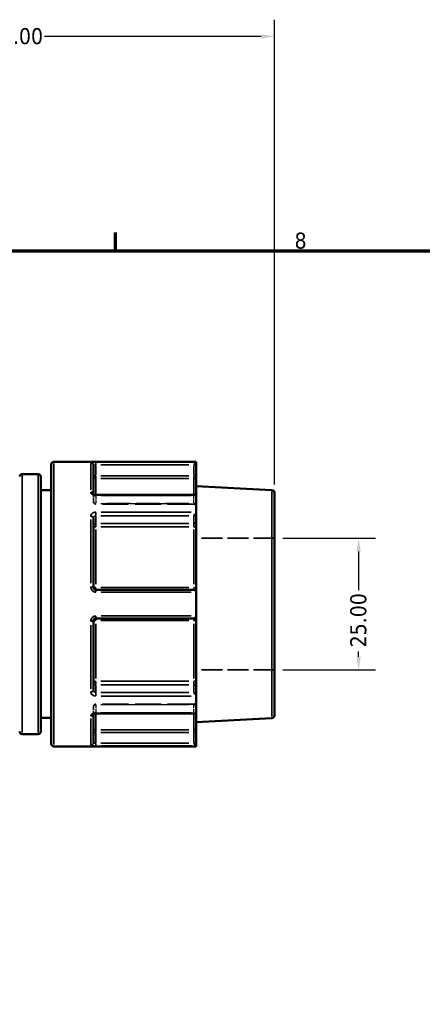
# Model space of a CAD drawing. Header units: millimetres. Extents: x 0 to 893, y 0 to 988.
# Tile 8 of 21: x 472 to 549, y 431 to 618. Entities that reach past the tile are written whole.
import ezdxf

# ---------------------------------------------------------------- set-up
doc = ezdxf.new("R2010")
doc.units = ezdxf.units.MM
doc.linetypes.add('DASHED', pattern=[0.2067, 0.1654, -0.0413])
for name, color, linetype, lineweight in [('Border (ANSI)', 7, 'Continuous', 70), ('Dimension (ANSI)', 7, 'Continuous', 25), ('Hidden (ANSI)', 7, 'DASHED', 35), ('Hidden Narrow (ANSI)', 7, 'DASHED', 25), ('Visible (ANSI)', 7, 'Continuous', 50), ('Visible Narrow (ANSI)', 7, 'Continuous', 35)]:
    doc.layers.add(name, color=color, linetype=linetype, lineweight=lineweight)
doc.styles.add('Note Text (ANSI)', font='tahoma.ttf')
doc.dimstyles.new('Default - mm (ANSI)', dxfattribs={"dimtxt": 3.048, "dimasz": 2.5, "dimexe": 3.175, "dimexo": 1.6002, "dimgap": 0.8, "dimtad": 0, "dimtoh": 1, "dimrnd": 1e-08, "dimzin": 4, "dimdsep": 46, "dimtxsty": 'Note Text (ANSI)', "dimcen": 0.09, "dimdle": 10, "dimclrd": 256, "dimclre": 256, "dimclrt": 256, "dimadec": 1, "dimazin": 1, "dimtfac": 1, "dimtofl": 0, "dimtmove": 0, "dimatfit": 3, "dimfxl": 1, "dimtolj": 1, "dimtzin": 4, "dimlwd": -1, "dimlwe": -1, "dimarcsym": 0})

# ---------------------------------------------------------------- blocks, each defined once
blk = doc.blocks.new('Borders Default Border')
at = {"layer": 'Border (ANSI)'}
blk.add_line((490.58, 574), (490.58, 577.45), dxfattribs=at)
at = {"layer": 'Border (ANSI)', "flags": 128}
blk.add_lwpolyline([(20, 20), (20, 574), (821, 574), (821, 20), (20, 20)], dxfattribs=at)
at = {"layer": 'Border (ANSI)', "insert": (524.63, 574.33), "char_height": 3.05, "attachment_point": 7, "style": 'Note Text (ANSI)'}
blk.add_mtext('8', dxfattribs=at)
blk = doc.blocks.new('*D9')
at = {"layer": 'Defpoints', "color": 0, "transparency": 16777216}
for p in [(520.8, 519.43), (520.8, 494.43), (536.8, 494.43)]:
    blk.add_point(p, dxfattribs=at)
at = {"layer": 'Dimension (ANSI)', "transparency": 16777216}
for p, q in [((522.4, 519.43), (539.98, 519.43)), ((536.8, 516.93), (536.8, 509.55)), ((536.8, 496.93), (536.8, 497.92)), ((522.4, 494.43), (539.98, 494.43))]:
    blk.add_line(p, q, dxfattribs=at)
for points in [[(536.39, 516.93), (537.22, 516.93), (536.8, 519.43)], [(536.39, 496.93), (537.22, 496.93), (536.8, 494.43)]]:
    blk.add_solid(points, dxfattribs=at)
at = {"layer": 'Dimension (ANSI)', "transparency": 16777216, "insert": (535.21, 498.72), "char_height": 3.048, "attachment_point": 1, "rotation": 90, "style": 'Note Text (ANSI)'}
blk.add_mtext('\\A1;25.00', dxfattribs=at)
blk = doc.blocks.new('*D10')
at = {"layer": 'Defpoints', "color": 0, "transparency": 16777216}
for p in [(520.8, 614.67), (414.8, 562.08), (520.8, 528.06)]:
    blk.add_point(p, dxfattribs=at)
at = {"layer": 'Dimension (ANSI)', "transparency": 16777216}
for p, q in [((414.8, 563.68), (414.8, 617.84)), ((520.8, 529.66), (520.8, 617.84)), ((417.3, 614.67), (463.46, 614.67)), ((518.3, 614.67), (477.14, 614.67))]:
    blk.add_line(p, q, dxfattribs=at)
for points in [[(417.3, 615.08), (417.3, 614.25), (414.8, 614.67)], [(518.3, 615.08), (518.3, 614.25), (520.8, 614.67)]]:
    blk.add_solid(points, dxfattribs=at)
at = {"layer": 'Dimension (ANSI)', "transparency": 16777216, "insert": (464.26, 616.25), "char_height": 3.048, "attachment_point": 1, "style": 'Note Text (ANSI)'}
blk.add_mtext('\\A1;106.00', dxfattribs=at)

msp = doc.modelspace()

# ---------------------------------------------------------------- linework, layer by layer
at = {"layer": 'Hidden (ANSI)', "ltscale": 0.083185}
msp.add_line((486.402, 527.821), (486.402, 527.794), dxfattribs=at)
at = {"layer": 'Hidden (ANSI)', "ltscale": 3.750024}
for p, q in [((486.402, 526.402), (486.402, 527.794)), ((486.402, 486.066), (486.402, 487.458))]:
    msp.add_line(p, q, dxfattribs=at)
at = {"layer": 'Hidden (ANSI)', "ltscale": 29.930656}
for p, q in [((505.462, 525.902), (486.902, 525.902)), ((505.462, 487.958), (486.902, 487.958))]:
    msp.add_line(p, q, dxfattribs=at)
at = {"layer": 'Hidden (ANSI)', "ltscale": 23.931623}
for p, q in [((520.802, 519.43), (505.962, 519.43)), ((520.802, 494.43), (505.962, 494.43))]:
    msp.add_line(p, q, dxfattribs=at)
at = {"layer": 'Hidden (ANSI)', "ltscale": 0.083281}
msp.add_line((486.402, 486.066), (486.402, 486.039), dxfattribs=at)
at = {"layer": 'Hidden (ANSI)', "ltscale": 1.495845}
for centre, start, end in [((486.902, 526.402), 180, 270), ((505.462, 525.402), 0, 90), ((486.902, 487.458), 90, 180), ((505.462, 488.458), 270, 0)]:
    msp.add_arc(centre, 0.5, start, end, dxfattribs=at)
at = {"layer": 'Hidden (ANSI)', "ltscale": 1.007576}
for centre, major_axis, start_param, end_param in [((505.462, 527.159), (0.462, 0.462), 0.3926991, 1.1780972), ((505.462, 486.701), (-0.462, 0.462), 1.9634954, 2.7488936)]:
    msp.add_ellipse(centre, major_axis=major_axis, ratio=0.4142136, start_param=start_param, end_param=end_param, dxfattribs=at)
at = {"layer": 'Hidden (ANSI)', "ltscale": 0.48903}
msp.add_open_spline([(486.395, 527.83), (486.395, 527.83), (486.397, 527.826), (486.401, 527.813), (486.402, 527.804), (486.402, 527.794)], degree=3, knots=[0.124577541, 0.124577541, 0.124577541, 0.124577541, 0.140992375, 0.140992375, 0.157512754, 0.157512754, 0.157512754, 0.157512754], dxfattribs=at)
at = {"layer": 'Hidden (ANSI)', "ltscale": 0.487662}
msp.add_open_spline([(486.402, 527.794), (486.402, 527.813), (486.396, 527.829), (486.395, 527.83), (486.395, 527.83), (486.395, 527.83)], degree=3, knots=[0, 0, 0, 0, 0.031502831, 0.031502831, 0.032841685, 0.032841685, 0.032841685, 0.032841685], dxfattribs=at)
at = {"layer": 'Hidden (ANSI)', "ltscale": 2.105221}
msp.add_open_spline([(486.902, 486.201), (486.847, 486.201), (486.792, 486.196), (486.688, 486.179), (486.639, 486.167), (486.554, 486.138), (486.517, 486.121), (486.459, 486.089), (486.437, 486.073), (486.408, 486.047), (486.4, 486.037), (486.394, 486.027), (486.396, 486.03), (486.401, 486.046), (486.402, 486.056), (486.402, 486.066)], degree=3, knots=[0, 0, 0, 0, 0.02450984, 0.02450984, 0.04873565, 0.04873565, 0.07214944, 0.07214944, 0.09449088, 0.09449088, 0.11641991, 0.11641991, 0.14099237, 0.14099237, 0.15751275, 0.15751275, 0.15751275, 0.15751275], dxfattribs=at)
at = {"layer": 'Hidden (ANSI)', "ltscale": 0.488977}
msp.add_open_spline([(486.402, 486.066), (486.402, 486.047), (486.396, 486.031), (486.395, 486.03), (486.395, 486.03), (486.395, 486.03)], degree=3, knots=[0, 0, 0, 0, 0.031502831, 0.031502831, 0.032935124, 0.032935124, 0.032935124, 0.032935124], dxfattribs=at)
at = {"layer": 'Hidden Narrow (ANSI)', "ltscale": 0.071139}
for p, q in [((486.902, 527.514), (486.902, 527.54)), ((486.902, 486.32), (486.902, 486.346))]:
    msp.add_line(p, q, dxfattribs=at)
at = {"layer": 'Hidden Narrow (ANSI)', "ltscale": 3.550614}
for p, q in [((486.902, 527.44), (486.902, 526.121)), ((505.462, 526.121), (505.462, 527.44)), ((486.902, 487.738), (486.902, 486.42)), ((505.462, 486.42), (505.462, 487.738))]:
    msp.add_line(p, q, dxfattribs=at)
at = {"layer": 'Hidden Narrow (ANSI)', "ltscale": 26.937592}
for p, q in [((504.534, 527.513), (487.83, 527.513)), ((487.83, 526.048), (504.534, 526.048)), ((504.534, 526.005), (487.83, 526.005)), ((487.83, 487.855), (504.534, 487.855)), ((504.534, 487.812), (487.83, 487.812)), ((487.83, 486.347), (504.534, 486.347))]:
    msp.add_line(p, q, dxfattribs=at)
at = {"layer": 'Hidden Narrow (ANSI)', "ltscale": 0.490266}
for p, q in [((505.462, 527.52), (505.462, 527.652)), ((505.462, 486.208), (505.462, 486.34))]:
    msp.add_line(p, q, dxfattribs=at)
at = {"layer": 'Hidden Narrow (ANSI)', "ltscale": 0.673075}
for p, q in [((486.902, 525.902), (486.902, 526.034)), ((505.462, 526.034), (505.462, 525.902)), ((486.902, 487.825), (486.902, 487.958)), ((505.462, 487.958), (505.462, 487.825))]:
    msp.add_line(p, q, dxfattribs=at)
at = {"layer": 'Hidden Narrow (ANSI)', "ltscale": 0.062062}
msp.add_ellipse((485.902, 527.794), major_axis=(0.5, 0), ratio=0.7873189, start_param=0.0036263, end_param=0.0688989, dxfattribs=at)
at = {"layer": 'Hidden Narrow (ANSI)', "ltscale": 1.346251}
for centre, major_axis, ratio, start_param, end_param in [((486.902, 526.402), (-0.5, 0), 0.7071068, 0.0785398, 1.4922565), ((486.902, 526.402), (-0.5, 0), 0.7932537, 0.0785398, 1.4922565), ((505.462, 525.695), (0.5, 0), 0.7071068, 0.0785398, 1.4922565), ((505.462, 525.608), (0.5, 0), 0.7932537, 0.0785398, 1.4922565), ((486.902, 487.458), (-0.5, 0), 0.7932537, 4.7909288, 6.2046455), ((486.902, 487.458), (-0.5, 0), 0.7071068, 4.7909288, 6.2046455), ((505.462, 488.251), (0.5, 0), 0.7932537, 4.7909288, 6.2046455), ((505.462, 488.165), (0.5, 0), 0.7071068, 4.7909288, 6.2046455)]:
    msp.add_ellipse(centre, major_axis=major_axis, ratio=ratio, start_param=start_param, end_param=end_param, dxfattribs=at)
at = {"layer": 'Hidden Narrow (ANSI)', "ltscale": 0.062173}
msp.add_ellipse((485.902, 486.066), major_axis=(0.5, 0), ratio=0.7873189, start_param=6.2141633, end_param=6.2795526, dxfattribs=at)
at = {"layer": 'Hidden Narrow (ANSI)', "ltscale": 1.36077}
msp.add_open_spline([(486.902, 527.513), (486.869, 527.513), (486.836, 527.515), (486.752, 527.525), (486.702, 527.536), (486.596, 527.57), (486.544, 527.597), (486.449, 527.668), (486.415, 527.716), (486.403, 527.774), (486.402, 527.784), (486.402, 527.794)], degree=3, knots=[0, 0, 0, 0, 0.01979251, 0.01979251, 0.05146052, 0.05146052, 0.09262893, 0.09262893, 0.14614787, 0.14614787, 0.15751275, 0.15751275, 0.15751275, 0.15751275], dxfattribs=at)
at = {"layer": 'Hidden Narrow (ANSI)', "ltscale": 1.360673}
msp.add_open_spline([(486.402, 486.066), (486.402, 486.093), (486.41, 486.12), (486.449, 486.189), (486.492, 486.23), (486.624, 486.305), (486.723, 486.334), (486.852, 486.346), (486.877, 486.347), (486.902, 486.347)], degree=3, knots=[0, 0, 0, 0, 0.03042163, 0.03042163, 0.07909623, 0.07909623, 0.14237321, 0.14237321, 0.15751415, 0.15751415, 0.15751415, 0.15751415], dxfattribs=at)
at = {"layer": 'Visible (ANSI)'}
for p, q in [((478.402, 480.43), (478.402, 533.43)), ((505.962, 533.93), (478.902, 533.93)), ((486.402, 533.236), (486.402, 527.821)), ((505.96, 533.837), (505.462, 533.338)), ((505.962, 533.93), (505.962, 533.84)), ((505.962, 531.267), (505.962, 533.84)), ((475.902, 531.619), (472.902, 531.619)), ((476.402, 531.119), (476.402, 482.741)), ((505.962, 530.276), (505.962, 531.267)), ((505.962, 530.276), (505.962, 527.514)), ((520.328, 528.555), (505.962, 529.308)), ((478.402, 528.53), (476.402, 528.53)), ((505.816, 527.659), (486.902, 527.659)), ((505.962, 527.514), (505.962, 524.403)), ((520.802, 528.055), (520.802, 485.804)), ((486.402, 523.268), (486.402, 510.13)), ((505.962, 522.583), (505.962, 524.403)), ((505.962, 521.267), (505.962, 522.583)), ((505.962, 521.267), (505.962, 510)), ((505.462, 509.63), (486.902, 509.63)), ((505.962, 509.13), (505.962, 510)), ((505.962, 509.13), (505.962, 504.73)), ((505.962, 503.86), (505.962, 504.73)), ((486.402, 503.73), (486.402, 490.591)), ((486.902, 504.23), (505.462, 504.23)), ((505.962, 503.86), (505.962, 492.593)), ((505.962, 491.277), (505.962, 492.593)), ((505.962, 489.457), (505.962, 491.277)), ((505.962, 489.457), (505.962, 486.346)), ((486.402, 486.039), (486.402, 480.624)), ((486.902, 486.201), (505.816, 486.201)), ((505.962, 486.346), (505.962, 483.584)), ((478.402, 485.33), (476.402, 485.33)), ((520.328, 485.305), (505.962, 484.552)), ((475.902, 482.241), (472.902, 482.241)), ((505.962, 482.593), (505.962, 483.584)), ((505.962, 480.02), (505.962, 482.593)), ((505.462, 480.521), (505.96, 480.023)), ((505.962, 479.93), (478.902, 479.93)), ((505.962, 480.02), (505.962, 479.93))]:
    msp.add_line(p, q, dxfattribs=at)
for centre, start, end in [((478.902, 533.43), 90, 180), ((472.902, 531.119), 90, 180), ((475.902, 531.119), 0, 90), ((520.302, 528.055), 0, 87), ((505.462, 509.13), 4.76211, 90), ((505.462, 504.73), 270, 355.23789), ((520.302, 485.804), 273, 0), ((472.902, 482.741), 180, 270), ((475.902, 482.741), 270, 0), ((478.902, 480.43), 180, 270)]:
    msp.add_arc(centre, 0.5, start, end, dxfattribs=at)
for centre, major_axis, start_param, end_param in [((505.462, 527.159), (0.462, 0.462), 5.9736008, 6.6758844), ((505.462, 524.048), (-0.462, -0.462), 1.1780972, 2.665779), ((505.462, 489.812), (0.462, -0.462), 0.4758136, 1.9634954), ((505.462, 486.701), (-0.462, 0.462), 2.7488936, 3.4511772)]:
    msp.add_ellipse(centre, major_axis=major_axis, ratio=0.4142136, start_param=start_param, end_param=end_param, dxfattribs=at)
for points in [[(505.962, 533.84), (505.962, 533.839), (505.962, 533.838), (505.96, 533.837)], [(505.96, 527.541), (505.962, 527.532), (505.962, 527.523), (505.962, 527.514)], [(505.962, 524.403), (505.962, 524.392), (505.962, 524.382), (505.96, 524.371)], [(505.96, 509.171), (505.962, 509.157), (505.962, 509.144), (505.962, 509.13)], [(505.962, 504.73), (505.962, 504.716), (505.962, 504.702), (505.96, 504.688)], [(505.96, 489.489), (505.962, 489.478), (505.962, 489.468), (505.962, 489.457)], [(505.962, 486.346), (505.962, 486.337), (505.962, 486.328), (505.96, 486.319)], [(505.96, 480.023), (505.962, 480.022), (505.962, 480.021), (505.962, 480.02)]]:
    msp.add_open_spline(points, degree=3, dxfattribs=at)
for points, knots in [([(486.902, 527.659), (486.847, 527.659), (486.792, 527.664), (486.688, 527.68), (486.639, 527.693), (486.554, 527.722), (486.517, 527.739), (486.459, 527.771), (486.437, 527.787), (486.408, 527.813), (486.4, 527.823), (486.396, 527.829), (486.395, 527.83), (486.395, 527.83)], [0, 0, 0, 0, 0.02450984, 0.02450984, 0.04873565, 0.04873565, 0.07214944, 0.07214944, 0.09449088, 0.09449088, 0.11641991, 0.11641991, 0.12457754, 0.12457754, 0.12457754, 0.12457754]), ([(486.902, 509.63), (486.869, 509.63), (486.837, 509.633), (486.753, 509.65), (486.704, 509.668), (486.599, 509.727), (486.546, 509.772), (486.451, 509.896), (486.417, 509.981), (486.403, 510.088), (486.402, 510.109), (486.402, 510.13)], [0, 0, 0, 0, 0.01963427, 0.01963427, 0.05104911, 0.05104911, 0.0918884, 0.0918884, 0.14497947, 0.14497947, 0.15751281, 0.15751281, 0.15751281, 0.15751281]), ([(486.402, 503.73), (486.402, 503.787), (486.412, 503.844), (486.462, 503.983), (486.516, 504.061), (486.675, 504.19), (486.789, 504.23), (486.902, 504.23)], [0, 0, 0, 0, 0.03435848, 0.03435848, 0.08933205, 0.08933205, 0.15751354, 0.15751354, 0.15751354, 0.15751354]), ([(486.395, 486.03), (486.395, 486.03), (486.401, 486.039), (486.429, 486.066), (486.449, 486.081), (486.5, 486.113), (486.533, 486.129), (486.61, 486.158), (486.655, 486.171), (486.752, 486.191), (486.806, 486.198), (486.874, 486.2), (486.888, 486.201), (486.902, 486.201)], [0.03293512, 0.03293512, 0.03293512, 0.03293512, 0.05971916, 0.05971916, 0.08175749, 0.08175749, 0.10395199, 0.10395199, 0.1271525, 0.1271525, 0.15122998, 0.15122998, 0.15751415, 0.15751415, 0.15751415, 0.15751415]), ([(431.831, 217.806), (444.6, 219.807), (457.011, 224.081), (478.674, 236.141), (488.099, 243.604), (504.636, 261.745), (511.541, 272.605), (520.636, 294.525), (523.322, 305.372), (524.337, 316.378), (524.845, 321.881), (524.937, 327.423), (524.288, 338.459), (523.546, 343.954), (521.246, 354.771), (519.687, 360.093), (515.786, 370.444), (513.444, 375.473), (508.437, 384.399), (505.873, 388.352), (500.259, 395.9), (497.21, 399.494), (488.389, 408.632), (482.204, 413.778), (471.449, 420.9), (467.181, 423.333), (458.36, 427.607), (453.806, 429.449), (449.15, 430.98)], [0.1557141, 0.1557141, 0.1557141, 0.1557141, 0.5088597, 0.5088597, 0.8329778, 0.8329778, 1.1791536, 1.1791536, 1.4806404, 1.4806404, 1.4806404, 1.6313839, 1.6313839, 1.7821273, 1.7821273, 1.9328707, 1.9328707, 2.0836142, 2.0836142, 2.2117461, 2.2117461, 2.339878, 2.339878, 2.5577023, 2.5577023, 2.6911519, 2.6911519, 2.8246015, 2.8246015, 2.8246015, 2.8246015])]:
    msp.add_open_spline(points, degree=3, knots=knots, dxfattribs=at)
at = {"layer": 'Visible Narrow (ANSI)'}
for p, q in [((478.902, 533.597), (478.902, 480.262)), ((485.902, 528.632), (485.902, 533.634)), ((486.902, 533.376), (486.902, 533.832)), ((486.902, 531.371), (486.902, 533.235)), ((487.83, 533.338), (504.534, 533.338)), ((505.008, 533.837), (487.855, 533.837)), ((505.462, 533.235), (505.462, 531.371)), ((472.902, 531.315), (472.902, 482.545)), ((475.902, 482.545), (475.902, 531.315)), ((486.863, 531.267), (486.404, 531.267)), ((486.902, 530.777), (486.902, 531.231)), ((486.902, 530.704), (486.902, 527.899)), ((504.534, 531.267), (487.83, 531.267)), ((487.83, 530.771), (504.534, 530.771)), ((505.462, 531.231), (505.462, 530.777)), ((505.462, 527.899), (505.462, 530.704)), ((505.961, 531.267), (505.501, 531.267)), ((486.902, 527.552), (486.902, 527.659)), ((487.855, 527.541), (505.008, 527.541)), ((520.328, 485.571), (520.328, 528.289)), ((486.902, 523.722), (486.902, 524.342)), ((486.902, 522.303), (486.902, 523.621)), ((487.83, 523.694), (504.534, 523.694)), ((505.008, 524.371), (487.855, 524.371)), ((505.462, 523.621), (505.462, 522.303)), ((485.902, 510.917), (485.902, 522.993)), ((486.902, 521.601), (486.902, 522.203)), ((504.534, 522.23), (487.83, 522.23)), ((487.83, 521.572), (504.534, 521.572)), ((505.462, 522.203), (505.462, 521.601)), ((486.902, 521.067), (486.902, 510.688)), ((505.462, 510.688), (505.462, 521.067)), ((486.902, 509.631), (486.902, 510.029)), ((486.902, 509.208), (486.902, 509.629)), ((504.534, 510.065), (487.83, 510.065)), ((487.855, 509.171), (505.008, 509.171)), ((505.462, 510.029), (505.462, 509.631)), ((486.902, 504.231), (486.902, 504.651)), ((505.008, 504.688), (487.855, 504.688)), ((485.902, 490.867), (485.902, 502.943)), ((486.902, 503.831), (486.902, 504.229)), ((486.902, 503.172), (486.902, 492.793)), ((487.83, 503.795), (504.534, 503.795)), ((505.462, 504.229), (505.462, 503.831)), ((505.462, 492.793), (505.462, 503.172)), ((486.902, 491.656), (486.902, 492.259)), ((486.902, 490.239), (486.902, 491.557)), ((504.534, 492.288), (487.83, 492.288)), ((487.83, 491.63), (504.534, 491.63)), ((505.462, 492.259), (505.462, 491.656)), ((505.462, 491.557), (505.462, 490.239)), ((486.902, 489.518), (486.902, 490.138)), ((504.534, 490.165), (487.83, 490.165)), ((487.855, 489.489), (505.008, 489.489)), ((486.902, 486.201), (486.902, 486.308)), ((486.902, 485.961), (486.902, 483.156)), ((505.008, 486.319), (487.855, 486.319)), ((505.462, 483.156), (505.462, 485.961)), ((485.902, 480.226), (485.902, 485.228)), ((486.404, 482.593), (486.863, 482.593)), ((486.902, 482.629), (486.902, 483.082)), ((486.902, 480.625), (486.902, 482.489)), ((504.534, 483.088), (487.83, 483.088)), ((487.83, 482.593), (504.534, 482.593)), ((505.462, 483.082), (505.462, 482.629)), ((505.462, 482.489), (505.462, 480.625)), ((505.501, 482.593), (505.961, 482.593)), ((486.902, 480.028), (486.902, 480.484)), ((504.534, 480.521), (487.83, 480.521)), ((487.855, 480.023), (505.008, 480.023))]:
    msp.add_line(p, q, dxfattribs=at)
for centre, major_axis, ratio, start_param, end_param in [((485.902, 533.236), (0.5, 0), 0.9926824, 0.0785398, 1.4922565), ((486.902, 531.267), (-0.5, 0), 0.9914662, 0.0785398, 1.4922565), ((505.462, 530.276), (0.5, 0), 0.9914662, 0.0785398, 1.4922565), ((485.902, 527.794), (0.5, 0), 0.7873189, 0.1474387, 1.4958828), ((485.902, 523.268), (0.5, 0), 0.616546, 0.0785398, 1.4922565), ((486.902, 521.876), (-0.5, 0), 0.7071068, 4.7909288, 6.2046455), ((486.902, 521.876), (-0.5, 0), 0.6088913, 0.0785398, 1.4922565), ((505.462, 522.583), (0.5, 0), 0.7071068, 4.7909288, 6.2046455), ((505.462, 521.267), (0.5, 0), 0.6088913, 0.0785398, 1.4922565), ((485.902, 510.13), (0.5, 0), 0.1207547, 0.0785398, 1.4922565), ((486.902, 510.13), (-0.5, 0), 0.1303639, 0.0785398, 1.4922565), ((505.462, 510), (0.5, 0), 0.1303639, 0.0785398, 1.4922565), ((485.902, 503.73), (0.5, 0), 0.1207547, 4.7909288, 6.2046455), ((486.902, 503.73), (-0.5, 0), 0.1303639, 4.7909288, 6.2046455), ((505.462, 503.86), (0.5, 0), 0.1303639, 4.7909288, 6.2046455), ((486.902, 491.984), (-0.5, 0), 0.6088913, 4.7909288, 6.2046455), ((486.902, 491.984), (-0.5, 0), 0.7071068, 0.0785398, 1.4922565), ((505.462, 492.593), (0.5, 0), 0.6088913, 4.7909288, 6.2046455), ((505.462, 491.277), (0.5, 0), 0.7071068, 0.0785398, 1.4922565), ((485.902, 490.591), (0.5, 0), 0.616546, 4.7909288, 6.2046455), ((485.902, 486.066), (0.5, 0), 0.7873189, 4.7872961, 6.1356235), ((486.902, 482.593), (-0.5, 0), 0.9914662, 4.7909288, 6.2046455), ((505.462, 483.584), (0.5, 0), 0.9914662, 4.7909288, 6.2046455), ((485.902, 480.624), (0.5, 0), 0.9926824, 4.7909288, 6.2046455)]:
    msp.add_ellipse(centre, major_axis=major_axis, ratio=ratio, start_param=start_param, end_param=end_param, dxfattribs=at)
for points, knots in [([(486.902, 533.837), (486.675, 533.837), (486.448, 533.83), (486.13, 533.806), (486.021, 533.791), (485.922, 533.76), (485.902, 533.746), (485.902, 533.732)], [-0.15751354, -0.15751354, -0.15751354, -0.15751354, -0.08933205, -0.08933205, -0.03435848, -0.03435848, 0, 0, 0, 0]), ([(486.402, 533.236), (486.402, 533.25), (486.412, 533.263), (486.462, 533.293), (486.516, 533.308), (486.675, 533.332), (486.789, 533.338), (486.902, 533.338)], [0, 0, 0, 0, 0.03435848, 0.03435848, 0.08933205, 0.08933205, 0.15751354, 0.15751354, 0.15751354, 0.15751354]), ([(485.902, 528.188), (485.902, 528.164), (485.904, 528.14), (485.928, 528.004), (485.996, 527.894), (486.186, 527.731), (486.291, 527.67), (486.502, 527.592), (486.602, 527.567), (486.77, 527.545), (486.836, 527.541), (486.902, 527.541)], [-0.15751275, -0.15751275, -0.15751275, -0.15751275, -0.14614787, -0.14614787, -0.09262893, -0.09262893, -0.05146052, -0.05146052, -0.01979251, -0.01979251, 0, 0, 0, 0]), ([(486.902, 524.371), (486.852, 524.371), (486.801, 524.368), (486.543, 524.337), (486.345, 524.259), (486.082, 524.052), (485.996, 523.939), (485.917, 523.739), (485.902, 523.658), (485.902, 523.577)], [-0.15751415, -0.15751415, -0.15751415, -0.15751415, -0.14237321, -0.14237321, -0.07909623, -0.07909623, -0.03042163, -0.03042163, 0, 0, 0, 0]), ([(486.402, 523.268), (486.402, 523.313), (486.41, 523.356), (486.449, 523.464), (486.492, 523.525), (486.624, 523.635), (486.723, 523.677), (486.852, 523.693), (486.877, 523.694), (486.902, 523.694)], [0, 0, 0, 0, 0.03042163, 0.03042163, 0.07909623, 0.07909623, 0.14237321, 0.14237321, 0.15751415, 0.15751415, 0.15751415, 0.15751415]), ([(485.902, 510.19), (485.902, 510.148), (485.905, 510.106), (485.932, 509.886), (486.001, 509.714), (486.19, 509.462), (486.295, 509.369), (486.505, 509.249), (486.604, 509.212), (486.771, 509.178), (486.837, 509.171), (486.902, 509.171)], [-0.15751281, -0.15751281, -0.15751281, -0.15751281, -0.14497947, -0.14497947, -0.0918884, -0.0918884, -0.05104911, -0.05104911, -0.01963427, -0.01963427, 0, 0, 0, 0]), ([(486.902, 504.688), (486.675, 504.688), (486.448, 504.606), (486.13, 504.343), (486.021, 504.186), (485.922, 503.901), (485.902, 503.785), (485.902, 503.67)], [-0.15751354, -0.15751354, -0.15751354, -0.15751354, -0.08933205, -0.08933205, -0.03435848, -0.03435848, 0, 0, 0, 0]), ([(485.902, 490.283), (485.902, 490.253), (485.904, 490.222), (485.928, 490.051), (485.996, 489.915), (486.186, 489.716), (486.291, 489.643), (486.502, 489.549), (486.602, 489.52), (486.77, 489.494), (486.836, 489.489), (486.902, 489.489)], [-0.15751275, -0.15751275, -0.15751275, -0.15751275, -0.14614787, -0.14614787, -0.09262893, -0.09262893, -0.05146052, -0.05146052, -0.01979251, -0.01979251, 0, 0, 0, 0]), ([(486.902, 490.165), (486.869, 490.165), (486.836, 490.168), (486.752, 490.182), (486.702, 490.197), (486.596, 490.247), (486.544, 490.286), (486.449, 490.392), (486.415, 490.465), (486.403, 490.558), (486.402, 490.575), (486.402, 490.591)], [0, 0, 0, 0, 0.01979251, 0.01979251, 0.05146052, 0.05146052, 0.09262893, 0.09262893, 0.14614787, 0.14614787, 0.15751275, 0.15751275, 0.15751275, 0.15751275]), ([(486.902, 486.319), (486.852, 486.319), (486.801, 486.316), (486.543, 486.29), (486.345, 486.224), (486.082, 486.053), (485.996, 485.961), (485.917, 485.8), (485.902, 485.736), (485.902, 485.672)], [-0.15751415, -0.15751415, -0.15751415, -0.15751415, -0.14237321, -0.14237321, -0.07909623, -0.07909623, -0.03042163, -0.03042163, 0, 0, 0, 0]), ([(486.902, 480.521), (486.869, 480.521), (486.837, 480.522), (486.753, 480.525), (486.704, 480.528), (486.599, 480.538), (486.546, 480.546), (486.451, 480.571), (486.417, 480.589), (486.403, 480.614), (486.402, 480.619), (486.402, 480.624)], [0, 0, 0, 0, 0.01963427, 0.01963427, 0.05104911, 0.05104911, 0.0918884, 0.0918884, 0.14497947, 0.14497947, 0.15751281, 0.15751281, 0.15751281, 0.15751281]), ([(485.902, 480.127), (485.902, 480.122), (485.905, 480.117), (485.932, 480.092), (486.001, 480.073), (486.19, 480.049), (486.295, 480.04), (486.505, 480.03), (486.604, 480.026), (486.771, 480.024), (486.837, 480.023), (486.902, 480.023)], [-0.15751281, -0.15751281, -0.15751281, -0.15751281, -0.14497947, -0.14497947, -0.0918884, -0.0918884, -0.05104911, -0.05104911, -0.01963427, -0.01963427, 0, 0, 0, 0])]:
    msp.add_open_spline(points, degree=3, knots=knots, dxfattribs=at)

# ---------------------------------------------------------------- block references
msp.add_blockref('Borders Default Border', (0, 0))

# ---------------------------------------------------------------- dimensions: what is measured, and where the dimension line sits
at = {"layer": 'Dimension (ANSI)'}
dim = msp.add_linear_dim(base=(520.802, 614.667), p1=(414.802, 562.08), p2=(520.802, 528.055), dimstyle='Default - mm (ANSI)', override={"dimgap": 0.8, "dimtoh": 0, "dimdec": 2, "dimtol": 0, "dimlim": 0, "dimtp": 0, "dimtm": 0, "dimtdec": 2, "dimatfit": 1}, dxfattribs=at)
dim.commit()
dim.dimension.update_dxf_attribs({"geometry": '*D10', "text_midpoint": (470.302, 614.667), "dimtype": 160})
dim = msp.add_linear_dim(base=(536.802, 494.43), p1=(520.802, 519.43), p2=(520.802, 494.43), angle=90, dimstyle='Default - mm (ANSI)', override={"dimgap": 0.8, "dimtoh": 0, "dimdec": 2, "dimtol": 0, "dimlim": 0, "dimtp": 0, "dimtm": 0, "dimtdec": 2, "dimatfit": 1}, dxfattribs=at)
dim.commit()
dim.dimension.update_dxf_attribs({"geometry": '*D9', "text_midpoint": (536.802, 503.739), "dimtype": 160})

doc.saveas('drawing.dxf')
